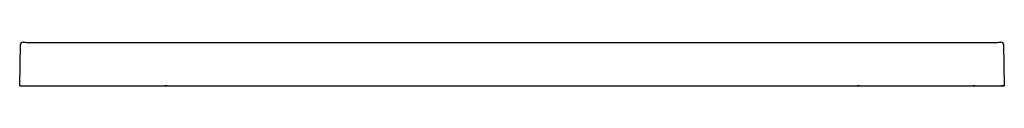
# Model space of a CAD drawing. Header units: millimetres. Extents: x 5073.63 to 5075.34, y 2780.33 to 2780.4.
import ezdxf

# ---------------------------------------------------------------- set-up
doc = ezdxf.new("R2010")
doc.units = ezdxf.units.MM
doc.layers.add('SANINDUSA', color=3, linetype='Continuous')

msp = doc.modelspace()

# ---------------------------------------------------------------- linework, layer by layer
at = {"layer": 'SANINDUSA'}
for p, q in [((5073.6337, 2780.329), (5073.6349, 2780.4001)), ((5073.6477, 2780.4039), (5075.3223, 2780.4039)), ((5075.335, 2780.4001), (5075.3363, 2780.329)), ((5073.6337, 2780.329), (5075.3363, 2780.329)), ((5073.6384, 2780.329), (5075.3316, 2780.329)), ((5073.6884, 2780.329), (5075.2816, 2780.329)), ((5073.7884, 2780.329), (5075.1816, 2780.329)), ((5075.2856, 2780.329), (5075.2816, 2780.329)), ((5075.3356, 2780.329), (5075.3316, 2780.329))]:
    msp.add_line(p, q, dxfattribs=at)
at = {"layer": 'SANINDUSA', "linetype": 'Continuous'}
for p, q in [((5073.8884, 2780.329), (5073.8844, 2780.329)), ((5073.8884, 2780.329), (5075.0816, 2780.329)), ((5075.0856, 2780.329), (5075.0816, 2780.329))]:
    msp.add_line(p, q, dxfattribs=at)
at = {"layer": 'SANINDUSA'}
for centre, start, end in [((5073.6389, 2780.4), 89.4988, 178.9989), ((5075.331, 2780.4), 1.0011, 90.5012)]:
    msp.add_arc(centre, 0.004, start, end, dxfattribs=at)
for centre, major_axis, start_param, end_param in [((5073.6477, 2780.9039), (0.7099, -0.0001), 4.700145, 4.712486), ((5075.3223, 2780.9039), (0.7099, 0.0001), 4.712292, 4.724633)]:
    msp.add_ellipse(centre, major_axis=major_axis, ratio=0.704236, start_param=start_param, end_param=end_param, dxfattribs=at)

doc.saveas('drawing.dxf')
